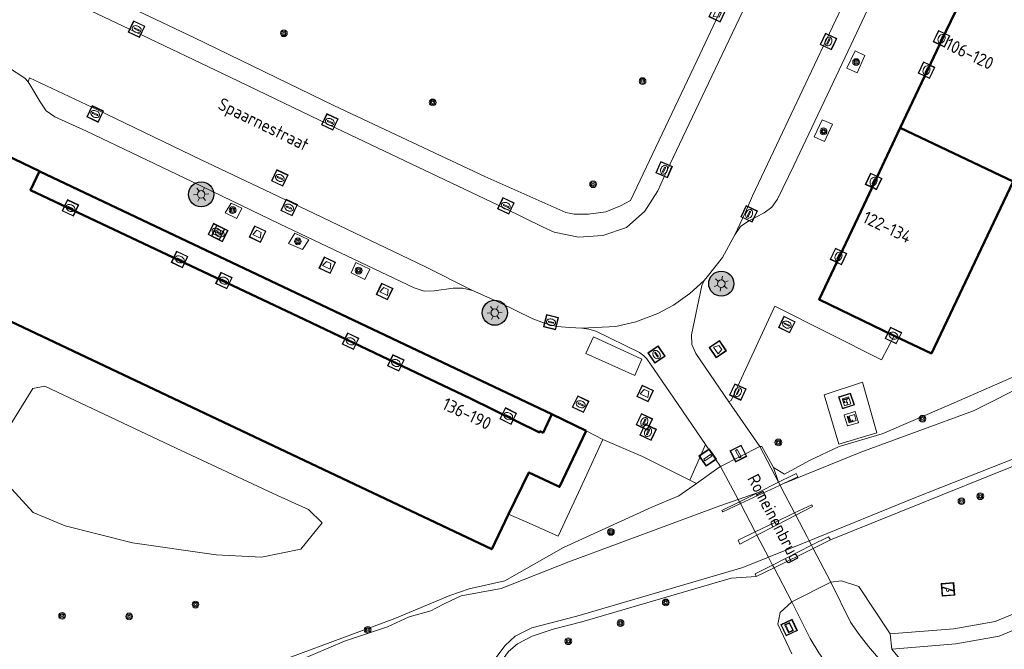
# Model space of a CAD drawing. Header units: metres. Extents: x 94279 to 96109, y 461866 to 463040.
# Tile 156 of 175: x 95333 to 95411, y 462849 to 462899. Entities that reach past the tile are written whole.
import ezdxf
from ezdxf.enums import TextEntityAlignment as Align

# ---------------------------------------------------------------- set-up
doc = ezdxf.new("R2010")
doc.units = ezdxf.units.M
doc.layers.get('0').update_dxf_attribs({"linetype": 'CONTINUOUS'})
for name, color, linetype, lineweight in [('B-WE-OV-LICHTMAST', 252, 'CONTINUOUS', 25), ('B_BEBOUWINGSGRENS_0', 132, 'CONTINUOUS', 50), ('B_OVERBOUWLIJN_LIJN_1', 132, 'CONTINUOUS', 50), ('B_TUSSENMUUR_0', 132, 'CONTINUOUS', 50), ('G_GRENS_ALGEMEEN_0', 251, 'CONTINUOUS', 13), ('K_KUNSTWERKGRENS_0', 251, 'CONTINUOUS', 13), ('K_KUNSTWERKGRENS_1', 251, 'CONTINUOUS', 13), ('K_STEIGER_1', 251, 'CONTINUOUS', 13), ('Q_AFSLUITPAAL_0', 251, 'CONTINUOUS', 13), ('Q_AFVALBAK_0', 251, 'CONTINUOUS', 13), ('Q_BLOEMBAK_0', 251, 'CONTINUOUS', 13), ('Q_BOOM_0', 251, 'CONTINUOUS', 13), ('Q_BRANDKRAAN_0', 251, 'CONTINUOUS', 13), ('Q_ELEKTRAKAST_0', 251, 'CONTINUOUS', 13), ('Q_GASKAST_0', 251, 'CONTINUOUS', 13), ('Q_GASPUT_0', 251, 'CONTINUOUS', 13), ('Q_INFORMATIEBORD_0', 251, 'CONTINUOUS', 13), ('Q_INSPECTIE_OF_RIOOLPUT_0', 251, 'CONTINUOUS', 13), ('Q_KOLK_0', 251, 'CONTINUOUS', 13), ('Q_LICHTMAST_0', 251, 'CONTINUOUS', 13), ('Q_SPEELVOORZIENING_0', 251, 'CONTINUOUS', 13), ('Q_VERKEERSBORDPAAL_0', 251, 'CONTINUOUS', 13), ('Q_WATERLEIDINGPUT_0', 251, 'CONTINUOUS', 13), ('T_CULTUURGRENS_0', 251, 'CONTINUOUS', 13), ('T_WALBESCHERMING_0', 251, 'CONTINUOUS', 13), ('V_WEGGRENS_0', 251, 'CONTINUOUS', 13), ('W_WATERGRENS_0', 251, 'CONTINUOUS', 13), ('Z_GBKN_HUISNUMMER_0', 251, 'CONTINUOUS', 13), ('Z_KUNSTWERKNAAM_1', 251, 'CONTINUOUS', 13), ('Z_STRAATNAAM_0', 251, 'CONTINUOUS', 13)]:
    doc.layers.add(name, color=color, linetype=linetype, lineweight=lineweight)
doc.styles.get("Standard").update_dxf_attribs({"font": 'isocp.shx'})

# ---------------------------------------------------------------- blocks, each defined once
blk = doc.blocks.new('Q_LICHTMAST')
for points in [[(-0.26, 0.15), (-0.52, 0.3)], [(0, 0.3), (0, 0.6)], [(0.26, 0.15), (0.52, 0.3)], [(-0.26, -0.15), (-0.52, -0.3)], [(0, -0.3), (0, -0.6)], [(0.26, -0.15), (0.52, -0.3)]]:
    blk.add_lwpolyline(points)
blk.add_circle((0, 0), 0.3)
blk = doc.blocks.new('Q_VERKEERSBORDPAAL')
for points in [[(-0.5, 0.5), (0.5, 0.5), (0.5, -0.5), (-0.5, -0.5)], [(-0.08, 0.333), (0.071, 0.333), (0.071, -0.329), (-0.08, -0.329)]]:
    blk.add_lwpolyline(points, close=True)
blk.add_lwpolyline([(-0.442, 0.464), (0.438, 0.464, -0.414214), (0.459, 0.442), (0.459, -0.437, -0.414214), (0.438, -0.459), (-0.442, -0.459, -0.414214), (-0.463, -0.437), (-0.463, 0.442), (-0.463, 0.444), (-0.463, 0.446), (-0.463, 0.448), (-0.462, 0.45), (-0.461, 0.451), (-0.46, 0.453), (-0.459, 0.455), (-0.458, 0.456), (-0.457, 0.457), (-0.456, 0.459), (-0.454, 0.46), (-0.453, 0.461), (-0.451, 0.462), (-0.449, 0.462), (-0.447, 0.463), (-0.446, 0.463), (-0.444, 0.464), (-0.442, 0.464)], format="xyb")
blk = doc.blocks.new('Q_AFSLUITPAAL')
for points in [[(-0.5, 0.5), (0.5, 0.5), (0.5, -0.5), (-0.5, -0.5)], [(-0.08, 0.333), (0.071, 0.333), (0.071, -0.329), (-0.08, -0.329)]]:
    blk.add_lwpolyline(points, close=True)
blk.add_lwpolyline([(-0.442, 0.464), (0.438, 0.464, -0.414214), (0.459, 0.442), (0.459, -0.437, -0.414214), (0.438, -0.459), (-0.442, -0.459, -0.414214), (-0.463, -0.437), (-0.463, 0.442), (-0.463, 0.444), (-0.463, 0.446), (-0.463, 0.448), (-0.462, 0.45), (-0.461, 0.451), (-0.46, 0.453), (-0.459, 0.455), (-0.458, 0.456), (-0.457, 0.457), (-0.456, 0.459), (-0.454, 0.46), (-0.453, 0.461), (-0.451, 0.462), (-0.449, 0.462), (-0.447, 0.463), (-0.446, 0.463), (-0.444, 0.464), (-0.442, 0.464)], format="xyb")
blk = doc.blocks.new('Q_KOLK')
blk.add_lwpolyline([(-0.5, 0.5), (0.5, 0.5), (0.5, -0.5), (-0.5, -0.5)], close=True)
for points in [[(-0.442, 0.464), (0.438, 0.464, -0.414214), (0.459, 0.442), (0.459, -0.437, -0.414214), (0.438, -0.459), (-0.442, -0.459, -0.414214), (-0.463, -0.437), (-0.463, 0.442, -0.414214), (-0.442, 0.464)], [(-0.345, 0.105, 0.380426), (-0.276, -0.18)], [(-0.008, 0.266, 0.240218), (-0.345, 0.105)], [(-0.194, 0.045, 0.853344), (-0.194, -0.032)], [(0.331, 0.111, 0.240191), (-0.008, 0.266)], [(0.185, -0.032, 0.849746), (0.185, 0.045)], [(0.267, -0.176, 0.380426), (0.331, 0.111)], [(-0.276, -0.18, 0.148452), (0.012, -0.257)], [(0.012, -0.257, 0.131742), (0.267, -0.176)]]:
    blk.add_lwpolyline(points, format="xyb")
for points in [[(-0.194, 0.045), (0.185, 0.045)], [(0.185, -0.032), (-0.194, -0.032)]]:
    blk.add_lwpolyline(points)
blk = doc.blocks.new('Q_GASPUT')
blk.add_lwpolyline([(-0.5, 0.5), (0.5, 0.5), (0.5, -0.5), (-0.5, -0.5)], close=True)
for points in [[(-0.442, 0.464), (0.438, 0.464, -0.414214), (0.459, 0.442), (0.459, -0.437, -0.414214), (0.438, -0.459), (-0.442, -0.459, -0.414214), (-0.463, -0.437), (-0.463, 0.442), (-0.463, 0.444), (-0.463, 0.446), (-0.463, 0.448), (-0.462, 0.45), (-0.461, 0.451), (-0.46, 0.453), (-0.459, 0.455), (-0.458, 0.456), (-0.457, 0.457), (-0.456, 0.459), (-0.454, 0.46), (-0.453, 0.461), (-0.451, 0.462), (-0.449, 0.462), (-0.447, 0.463), (-0.446, 0.463), (-0.444, 0.464), (-0.442, 0.464)], [(-0.345, 0.105, 0.380426), (-0.276, -0.18)], [(-0.008, 0.266, 0.240218), (-0.345, 0.105)], [(-0.194, 0.045, 0.853344), (-0.194, -0.032)], [(0.331, 0.111, 0.240191), (-0.008, 0.266)], [(0.185, -0.032, 0.849746), (0.185, 0.045)], [(0.267, -0.176, 0.380426), (0.331, 0.111)], [(-0.276, -0.18, 0.148452), (0.012, -0.257)], [(0.012, -0.257, 0.131742), (0.267, -0.176)]]:
    blk.add_lwpolyline(points, format="xyb")
for points in [[(-0.194, 0.045), (0.185, 0.045)], [(0.185, -0.032), (-0.194, -0.032)]]:
    blk.add_lwpolyline(points)
blk = doc.blocks.new('Q_WATERLEIDINGPUT')
blk.add_lwpolyline([(-0.5, 0.5), (0.5, 0.5), (0.5, -0.5), (-0.5, -0.5)], close=True)
for points in [[(-0.442, 0.464), (0.438, 0.464, -0.414214), (0.459, 0.442), (0.459, -0.437, -0.414214), (0.438, -0.459), (-0.442, -0.459, -0.414214), (-0.463, -0.437), (-0.463, 0.442), (-0.463, 0.444), (-0.463, 0.446), (-0.463, 0.448), (-0.462, 0.45), (-0.461, 0.451), (-0.46, 0.453), (-0.459, 0.455), (-0.458, 0.456), (-0.457, 0.457), (-0.456, 0.459), (-0.454, 0.46), (-0.453, 0.461), (-0.451, 0.462), (-0.449, 0.462), (-0.447, 0.463), (-0.446, 0.463), (-0.444, 0.464), (-0.442, 0.464)], [(-0.345, 0.105, 0.380426), (-0.276, -0.18)], [(-0.008, 0.266, 0.240218), (-0.345, 0.105)], [(-0.194, 0.045, 0.853344), (-0.194, -0.032)], [(0.331, 0.111, 0.240191), (-0.008, 0.266)], [(0.185, -0.032, 0.849746), (0.185, 0.045)], [(0.267, -0.176, 0.380426), (0.331, 0.111)], [(-0.276, -0.18, 0.148452), (0.012, -0.257)], [(0.012, -0.257, 0.131742), (0.267, -0.176)]]:
    blk.add_lwpolyline(points, format="xyb")
for points in [[(-0.194, 0.045), (0.185, 0.045)], [(0.185, -0.032), (-0.194, -0.032)]]:
    blk.add_lwpolyline(points)
blk = doc.blocks.new('Q_INSPECTIE_OF_RIOOLPUT')
blk.add_lwpolyline([(-0.5, 0.5), (0.5, 0.5), (0.5, -0.5), (-0.5, -0.5)], close=True)
for points in [[(-0.442, 0.464), (0.438, 0.464, -0.414214), (0.459, 0.442), (0.459, -0.437, -0.414214), (0.438, -0.459), (-0.442, -0.459, -0.414214), (-0.463, -0.437), (-0.463, 0.442), (-0.463, 0.444), (-0.463, 0.446), (-0.463, 0.448), (-0.462, 0.45), (-0.461, 0.451), (-0.46, 0.453), (-0.459, 0.455), (-0.458, 0.456), (-0.457, 0.457), (-0.456, 0.459), (-0.454, 0.46), (-0.453, 0.461), (-0.451, 0.462), (-0.449, 0.462), (-0.447, 0.463), (-0.446, 0.463), (-0.444, 0.464), (-0.442, 0.464)], [(-0.345, 0.105, 0.380426), (-0.276, -0.18)], [(-0.008, 0.266, 0.240218), (-0.345, 0.105)], [(-0.194, 0.045, 0.853344), (-0.194, -0.032)], [(0.331, 0.111, 0.240191), (-0.008, 0.266)], [(0.185, -0.032, 0.849746), (0.185, 0.045)], [(0.267, -0.176, 0.380426), (0.331, 0.111)], [(-0.276, -0.18, 0.148452), (0.012, -0.257)], [(0.012, -0.257, 0.131742), (0.267, -0.176)]]:
    blk.add_lwpolyline(points, format="xyb")
for points in [[(-0.194, 0.045), (0.185, 0.045)], [(0.185, -0.032), (-0.194, -0.032)]]:
    blk.add_lwpolyline(points)
blk = doc.blocks.new('Q_BRANDKRAAN')
blk.add_lwpolyline([(-0.5, 0.5), (0.5, 0.5), (0.5, -0.5), (-0.5, -0.5)], close=True)
for points in [[(-0.442, 0.464), (0.438, 0.464, -0.414214), (0.459, 0.442), (0.459, -0.437, -0.414214), (0.438, -0.459), (-0.442, -0.459, -0.414214), (-0.463, -0.437), (-0.463, 0.442), (-0.463, 0.444), (-0.463, 0.446), (-0.463, 0.448), (-0.462, 0.45), (-0.461, 0.451), (-0.46, 0.453), (-0.459, 0.455), (-0.458, 0.456), (-0.457, 0.457), (-0.456, 0.459), (-0.454, 0.46), (-0.453, 0.461), (-0.451, 0.462), (-0.449, 0.462), (-0.447, 0.463), (-0.446, 0.463), (-0.444, 0.464), (-0.442, 0.464)], [(-0.345, 0.105, 0.380426), (-0.276, -0.18)], [(-0.008, 0.266, 0.240218), (-0.345, 0.105)], [(-0.194, 0.045, 0.853344), (-0.194, -0.032)], [(0.331, 0.111, 0.240191), (-0.008, 0.266)], [(0.185, -0.032, 0.849746), (0.185, 0.045)], [(0.267, -0.176, 0.380426), (0.331, 0.111)], [(-0.276, -0.18, 0.148452), (0.012, -0.257)], [(0.012, -0.257, 0.131742), (0.267, -0.176)]]:
    blk.add_lwpolyline(points, format="xyb")
for points in [[(-0.194, 0.045), (0.185, 0.045)], [(0.185, -0.032), (-0.194, -0.032)]]:
    blk.add_lwpolyline(points)
blk = doc.blocks.new('Q_SPEELVOORZIENING')
blk.add_lwpolyline([(-0.5, 0.5), (0.5, 0.5), (0.5, -0.5), (-0.5, -0.5)], close=True)
for points in [[(-0.442, 0.464), (0.438, 0.464, -0.414214), (0.459, 0.442), (0.459, -0.437, -0.414214), (0.438, -0.459), (-0.442, -0.459, -0.414214), (-0.463, -0.437), (-0.463, 0.442), (-0.463, 0.444), (-0.463, 0.446), (-0.463, 0.448), (-0.462, 0.45), (-0.461, 0.451), (-0.46, 0.453), (-0.459, 0.455), (-0.458, 0.456), (-0.457, 0.457), (-0.456, 0.459), (-0.454, 0.46), (-0.453, 0.461), (-0.451, 0.462), (-0.449, 0.462), (-0.447, 0.463), (-0.446, 0.463), (-0.444, 0.464), (-0.442, 0.464)], [(-0.363, 0.198, 1.168313), (-0.386, 0.141)], [(-0.087, 0.021, 0.778987), (-0.04, -0.167)], [(-0.04, -0.167, 0.508825), (0.056, -0.036)], [(0.355, -0.156, 1.031322), (0.378, -0.1)]]:
    blk.add_lwpolyline(points, format="xyb")
for points in [[(-0.386, 0.141), (-0.087, 0.021)], [(-0.363, 0.198), (0.378, -0.1)], [(0.056, -0.036), (0.355, -0.156)]]:
    blk.add_lwpolyline(points)
blk = doc.blocks.new('Q_BOOM')
for radius in [0.27, 0.18, 0.09]:
    blk.add_circle((0, 0), radius)
blk = doc.blocks.new('Q_ELEKTRAKAST')
for points in [[(-0.5, 0.5), (0.5, 0.5), (0.5, -0.5), (-0.5, -0.5)], [(-0.262, 0.264), (0.25, 0.264), (0.25, 0.187), (-0.262, 0.187)], [(-0.262, 0.107), (0.25, 0.107), (0.25, -0.332), (-0.262, -0.332)]]:
    blk.add_lwpolyline(points, close=True)
blk.add_lwpolyline([(-0.442, 0.464), (0.438, 0.464, -0.414214), (0.459, 0.442), (0.459, -0.437, -0.414214), (0.438, -0.459), (-0.442, -0.459, -0.414214), (-0.463, -0.437), (-0.463, 0.442), (-0.463, 0.444), (-0.463, 0.446), (-0.463, 0.448), (-0.462, 0.45), (-0.461, 0.451), (-0.46, 0.453), (-0.459, 0.455), (-0.458, 0.456), (-0.457, 0.457), (-0.456, 0.459), (-0.454, 0.46), (-0.453, 0.461), (-0.451, 0.462), (-0.449, 0.462), (-0.447, 0.463), (-0.446, 0.463), (-0.444, 0.464), (-0.442, 0.464)], format="xyb")
blk.add_lwpolyline([(-0.177, 0.001, -1), (-0.177, -0.069, -1)], format="xyb", close=True)
blk.add_lwpolyline([(0.044, 0.088), (-0.056, -0.112), (0.044, -0.112), (-0.056, -0.312)])
blk = doc.blocks.new('Q_GASKAST')
blk.add_lwpolyline([(-0.44, 0.461), (0.44, 0.461, -0.414214), (0.461, 0.44), (0.461, -0.44, -0.414214), (0.44, -0.461), (-0.44, -0.461, -0.414214), (-0.461, -0.44), (-0.461, 0.44), (-0.461, 0.441), (-0.461, 0.443), (-0.461, 0.445), (-0.46, 0.447), (-0.459, 0.449), (-0.458, 0.45), (-0.457, 0.452), (-0.456, 0.453), (-0.455, 0.455), (-0.454, 0.456), (-0.452, 0.457), (-0.451, 0.458), (-0.449, 0.459), (-0.447, 0.46), (-0.445, 0.46), (-0.444, 0.461), (-0.442, 0.461), (-0.44, 0.461)], format="xyb")
blk.add_lwpolyline([(-0.44, 0.461), (0.44, 0.461, -0.414214), (0.461, 0.44), (0.461, -0.44, -0.414214), (0.44, -0.461), (-0.44, -0.461, -0.414214), (-0.461, -0.44), (-0.461, 0.44), (-0.461, 0.441), (-0.461, 0.443), (-0.461, 0.445), (-0.46, 0.447), (-0.459, 0.449), (-0.458, 0.45), (-0.457, 0.452), (-0.456, 0.453), (-0.455, 0.455), (-0.454, 0.456), (-0.452, 0.457), (-0.451, 0.458), (-0.449, 0.459), (-0.447, 0.46), (-0.445, 0.46), (-0.444, 0.461), (-0.442, 0.461), (-0.44, 0.461)], format="xyb")
for points in [[(-0.26, 0.261), (0.252, 0.261), (0.252, 0.185), (-0.26, 0.185)], [(-0.26, 0.261), (-0.26, 0.185), (0.252, 0.185), (0.252, 0.261)], [(-0.26, 0.104), (0.252, 0.104), (0.252, -0.335), (-0.26, -0.335)], [(-0.26, 0.104), (-0.26, -0.335), (0.252, -0.335), (0.252, 0.104)]]:
    blk.add_lwpolyline(points, close=True)
blk.add_circle((-0.175, -0.037), 0.0354)
blk.add_circle((-0.175, -0.037), 0.0354)
blk = doc.blocks.new('Q_INFORMATIEBORD')
for points in [[(-0.5, 0.5), (0.5, 0.5), (0.5, -0.5), (-0.5, -0.5)], [(-0.369, 0.22), (0.358, 0.22), (0.358, -0.214), (-0.369, -0.214)]]:
    blk.add_lwpolyline(points, close=True)
for points in [[(-0.442, 0.464), (0.438, 0.464, -0.414214), (0.459, 0.442), (0.459, -0.437, -0.414214), (0.438, -0.459), (-0.442, -0.459, -0.414214), (-0.463, -0.437), (-0.463, 0.442), (-0.463, 0.444), (-0.463, 0.446), (-0.463, 0.448), (-0.462, 0.45), (-0.461, 0.451), (-0.46, 0.453), (-0.459, 0.455), (-0.458, 0.456), (-0.457, 0.457), (-0.456, 0.459), (-0.454, 0.46), (-0.453, 0.461), (-0.451, 0.462), (-0.449, 0.462), (-0.447, 0.463), (-0.446, 0.463), (-0.444, 0.464), (-0.442, 0.464)], [(-0.287, 0.16), (0.281, 0.16, -0.414214), (0.303, 0.139), (0.303, -0.134, -0.414214), (0.281, -0.156), (-0.287, -0.156, -0.414214), (-0.308, -0.134), (-0.308, 0.139), (-0.308, 0.14), (-0.308, 0.142), (-0.307, 0.144), (-0.307, 0.146), (-0.306, 0.148), (-0.305, 0.149), (-0.304, 0.151), (-0.303, 0.152), (-0.302, 0.154), (-0.3, 0.155), (-0.299, 0.156), (-0.297, 0.157), (-0.296, 0.158), (-0.294, 0.159), (-0.292, 0.159), (-0.29, 0.16), (-0.288, 0.16), (-0.287, 0.16)]]:
    blk.add_lwpolyline(points, format="xyb")
blk = doc.blocks.new('Q_BLOEMBAK')
for points in [[(-0.5, 0.5), (0.5, 0.5), (0.5, -0.5), (-0.5, -0.5)], [(-0.336, 0.197), (0.331, 0.197), (0.19, -0.251), (-0.196, -0.251)]]:
    blk.add_lwpolyline(points, close=True)
blk.add_lwpolyline([(-0.442, 0.464), (0.438, 0.464, -0.414214), (0.459, 0.442), (0.459, -0.437, -0.414214), (0.438, -0.459), (-0.442, -0.459, -0.414214), (-0.463, -0.437), (-0.463, 0.442), (-0.463, 0.444), (-0.463, 0.446), (-0.463, 0.448), (-0.462, 0.45), (-0.461, 0.451), (-0.46, 0.453), (-0.459, 0.455), (-0.458, 0.456), (-0.457, 0.457), (-0.456, 0.459), (-0.454, 0.46), (-0.453, 0.461), (-0.451, 0.462), (-0.449, 0.462), (-0.447, 0.463), (-0.446, 0.463), (-0.444, 0.464), (-0.442, 0.464)], format="xyb")
blk = doc.blocks.new('Q_AFVALBAK')
for points in [[(-0.5, 0.5), (0.5, 0.5), (0.5, -0.5), (-0.5, -0.5)], [(-0.336, 0.197), (0.331, 0.197), (0.19, -0.251), (-0.196, -0.251)]]:
    blk.add_lwpolyline(points, close=True)
blk.add_lwpolyline([(-0.442, 0.464), (0.438, 0.464, -0.414214), (0.459, 0.442), (0.459, -0.437, -0.414214), (0.438, -0.459), (-0.442, -0.459, -0.414214), (-0.463, -0.437), (-0.463, 0.442), (-0.463, 0.444), (-0.463, 0.446), (-0.463, 0.448), (-0.462, 0.45), (-0.461, 0.451), (-0.46, 0.453), (-0.459, 0.455), (-0.458, 0.456), (-0.457, 0.457), (-0.456, 0.459), (-0.454, 0.46), (-0.453, 0.461), (-0.451, 0.462), (-0.449, 0.462), (-0.447, 0.463), (-0.446, 0.463), (-0.444, 0.464), (-0.442, 0.464)], format="xyb")
blk = doc.blocks.new('LM')
at = {"linetype": 'ByBlock'}
h = blk.add_hatch(color=256, dxfattribs=at)
h.dxf.hatch_style = 1
edge = h.paths.add_edge_path()
edge.add_arc((0, 0), 1, 0, 360)
blk.add_circle((0, 0), 1, dxfattribs=at)

msp = doc.modelspace()

# ---------------------------------------------------------------- linework, layer by layer
at = {"layer": 'B_BEBOUWINGSGRENS_0'}
msp.add_line((95377.956, 462866.249), (95375.229, 462867.572), dxfattribs=at)
for points in [[(95409.575, 462904.268), (95406.619, 462898.095), (95402.962, 462890.36)], [(95402.962, 462890.36), (95400.055, 462884.21), (95396.498, 462876.706), (95402.465, 462873.805)], [(95334.45, 462886.917), (95331.795, 462888.176), (95331.848, 462888.289)], [(95375.229, 462867.572), (95374.537, 462866.094), (95374.284, 462866.212), (95374.241, 462866.122), (95368.71, 462868.839), (95364.448, 462870.854), (95355.55, 462875.104), (95337.5, 462883.635), (95333.748, 462885.401), (95334.45, 462886.917)], [(95402.465, 462873.805), (95405.43, 462872.41), (95409.386, 462880.73), (95411.936, 462886.092)], [(95329.165, 462876.348), (95370.451, 462856.823), (95371.775, 462859.622)], [(95371.775, 462859.622), (95373.401, 462862.93), (95375.842, 462861.776), (95377.956, 462866.249)]]:
    msp.add_lwpolyline(points, dxfattribs=at)
at = {"layer": 'B_OVERBOUWLIJN_LIJN_1'}
msp.add_line((95375.23, 462867.58), (95334.49, 462886.89), dxfattribs=at)
at = {"layer": 'B_TUSSENMUUR_0'}
msp.add_line((95402.962, 462890.36), (95411.936, 462886.092), dxfattribs=at)
at = {"layer": 'G_GRENS_ALGEMEEN_0'}
msp.add_lwpolyline([(95379.295, 462865.557), (95377.534, 462861.722), (95375.743, 462857.868), (95373.422, 462858.894), (95371.775, 462859.622)], dxfattribs=at)
at = {"layer": 'K_KUNSTWERKGRENS_0'}
for p, q in [((95393.39, 462861.919), (95393.673, 462862.051)), ((95391.643, 462861.339), (95390.154, 462860.601)), ((95394.547, 462859.71), (95392.98, 462858.956)), ((95394.637, 462859.537), (95395.97, 462860.232)), ((95392.98, 462858.956), (95391.413, 462858.201)), ((95393.096, 462858.734), (95394.637, 462859.537)), ((95391.555, 462857.931), (95393.096, 462858.734)), ((95396.025, 462856.886), (95397.393, 462857.562)), ((95395.896, 462857.132), (95392.8, 462855.559)), ((95392.91, 462855.348), (95396.025, 462856.886)), ((95391.5, 462854.652), (95392.91, 462855.348))]:
    msp.add_line(p, q, dxfattribs=at)
for points in [[(95393.673, 462862.051), (95394.811, 462862.581), (95394.675, 462862.843), (95394.356, 462862.685), (95393.271, 462862.147)], [(95393.271, 462862.147), (95393.215, 462862.119), (95391.643, 462861.339)], [(95390.234, 462860.448), (95393.335, 462861.893), (95393.39, 462861.919)], [(95390.154, 462860.601), (95389.992, 462860.52), (95388.752, 462859.9), (95388.836, 462859.797), (95390.188, 462860.427), (95390.234, 462860.448)], [(95395.97, 462860.232), (95395.91, 462860.367), (95394.547, 462859.71)], [(95391.413, 462858.201), (95390.057, 462857.547), (95390.195, 462857.222), (95391.555, 462857.931)], [(95397.393, 462857.562), (95397.244, 462857.817), (95395.896, 462857.132)], [(95392.8, 462855.559), (95391.418, 462854.857), (95391.5, 462854.652)]]:
    msp.add_lwpolyline(points, dxfattribs=at)
at = {"layer": 'K_KUNSTWERKGRENS_1'}
for p, q in [((95391.768, 462864.985), (95388.661, 462863.412)), ((95393.271, 462862.147), (95391.768, 462864.985)), ((95388.661, 462863.412), (95390.057, 462860.783)), ((95393.39, 462861.919), (95393.271, 462862.147)), ((95390.057, 462860.783), (95390.154, 462860.601)), ((95390.154, 462860.601), (95390.234, 462860.448)), ((95390.234, 462860.448), (95391.413, 462858.201)), ((95394.637, 462859.537), (95394.547, 462859.71)), ((95391.413, 462858.201), (95391.555, 462857.931)), ((95395.896, 462857.132), (95395.705, 462857.497)), ((95396.025, 462856.886), (95395.896, 462857.132)), ((95397.431, 462854.2), (95396.025, 462856.886)), ((95392.471, 462856.186), (95392.8, 462855.559)), ((95392.8, 462855.559), (95392.91, 462855.348)), ((95392.91, 462855.348), (95394.33, 462852.644)), ((95394.33, 462852.644), (95397.431, 462854.2))]:
    msp.add_line(p, q, dxfattribs=at)
for points in [[(95394.547, 462859.71), (95393.518, 462861.675), (95393.39, 462861.919)], [(95395.705, 462857.497), (95395.544, 462857.804), (95394.637, 462859.537)], [(95391.555, 462857.931), (95392.255, 462856.597), (95392.471, 462856.186)]]:
    msp.add_lwpolyline(points, dxfattribs=at)
at = {"layer": 'K_STEIGER_1'}
msp.add_line((95402.162, 462850.084), (95402.285, 462848.872), dxfattribs=at)
for points in [[(95414.225, 462852.599), (95410.519, 462851.072), (95407.211, 462850.483), (95402.162, 462850.084)], [(95402.285, 462848.872), (95407.388, 462849.281), (95410.834, 462849.907), (95414.712, 462851.513)]]:
    msp.add_lwpolyline(points, dxfattribs=at)
at = {"layer": 'T_CULTUURGRENS_0'}
for p, q in [((95400.147, 462896.11), (95399.357, 462896.493)), ((95396.923, 462889.278), (95397.575, 462890.651)), ((95350.548, 462883.972), (95349.72, 462884.379)), ((95355.883, 462881.457), (95354.781, 462881.986)), ((95360.353, 462878.298), (95360.75, 462879.101)), ((95392.856, 462863.318), (95393.271, 462862.147)), ((95386.741, 462862.063), (95386.2, 462862.32))]:
    msp.add_line(p, q, dxfattribs=at)
for points in [[(95399.357, 462896.493), (95398.698, 462895.102), (95399.514, 462894.742), (95400.147, 462896.11)], [(95397.575, 462890.651), (95396.734, 462891.005), (95396.1, 462889.649), (95396.923, 462889.278)], [(95397.393, 462857.562), (95418.867, 462866.231), (95420.266, 462866.546), (95421.482, 462866.708), (95423.865, 462867.162), (95425.239, 462867.502), (95426.381, 462867.872), (95427.601, 462868.344), (95433.583, 462871.119), (95436.745, 462871.871), (95448.908, 462877.004), (95462.275, 462881.525), (95471.596, 462884.801)], [(95349.72, 462884.379), (95349.22, 462883.607), (95350.162, 462883.154), (95350.548, 462883.972)], [(95354.781, 462881.986), (95354.282, 462881.164), (95355.383, 462880.669), (95355.883, 462881.457)], [(95360.75, 462879.101), (95359.639, 462879.632), (95359.252, 462878.812), (95360.353, 462878.298)], [(95413.001, 462870.998), (95406.824, 462868.275), (95401.525, 462866.001), (95398.098, 462865.003), (95395.722, 462863.889), (95393.753, 462862.808), (95392.856, 462863.318)], [(95353.441, 462861.071), (95345.329, 462864.872), (95334.87, 462869.803), (95333.93, 462869.602), (95331.349, 462865.452), (95330.784, 462864.149), (95331.671, 462862.241), (95333.96, 462859.755), (95336.507, 462858.692), (95341.863, 462857.328), (95348.521, 462856.366), (95352.136, 462856.201), (95355.249, 462856.823)], [(95392.856, 462863.318), (95391.93, 462864.993), (95391.768, 462864.985)], [(95442.006, 462863.984), (95442.057, 462863.631), (95441.971, 462863.192), (95439.959, 462860.352), (95435.913, 462854.643), (95430.408, 462848.145), (95426.678, 462844.445), (95424.151, 462842.67), (95421.774, 462841.226), (95418.645, 462840.805), (95415.788, 462841.106), (95413.23, 462841.978), (95408.267, 462844.205), (95406.372, 462845.217), (95403.754, 462847.093), (95402.285, 462848.872)], [(95388.661, 462863.412), (95388.518, 462863.323), (95386.741, 462862.063)], [(95386.741, 462862.063), (95385.341, 462861.07), (95383.195, 462860.164), (95376.162, 462856.97)], [(95355.249, 462856.823), (95356.955, 462858.918), (95355.859, 462859.983), (95353.441, 462861.071)], [(95376.162, 462856.97), (95371.483, 462854.304), (95368.659, 462853.676), (95367.101, 462853.132), (95362.735, 462851.313), (95350.296, 462846.701), (95334.881, 462840.312)], [(95370.26, 462844.071), (95370.225, 462844.64), (95370.43, 462846.212), (95371.072, 462847.7), (95371.784, 462848.67), (95372.491, 462849.279), (95373.662, 462849.907), (95375.323, 462850.449), (95377.604, 462851.034), (95389.497, 462854.526), (95391.5, 462854.652)], [(95402.162, 462850.084), (95399.663, 462853.861), (95398.279, 462854.312), (95397.431, 462854.2)], [(95394.327, 462848.495), (95393.218, 462850.86), (95393.406, 462851.793), (95394.33, 462852.644)]]:
    msp.add_lwpolyline(points, dxfattribs=at)
at = {"layer": 'T_WALBESCHERMING_0'}
for p, q in [((95395.697, 462857.494), (95392.471, 462856.186)), ((95392.471, 462856.186), (95392.46, 462856.182))]:
    msp.add_line(p, q, dxfattribs=at)
at = {"layer": 'V_WEGGRENS_0'}
for p, q in [((95375.229, 462867.572), (95334.45, 462886.917)), ((95378.533, 462873.714), (95377.941, 462872.412)), ((95384.926, 462868.856), (95387.466, 462865.153)), ((95389.323, 462868.548), (95391.768, 462864.985)), ((95379.295, 462865.557), (95377.956, 462866.249)), ((95382.439, 462864.211), (95379.295, 462865.557)), ((95387.466, 462865.153), (95386.2, 462862.32)), ((95388.661, 462863.412), (95387.466, 462865.153)), ((95386.2, 462862.32), (95382.439, 462864.211))]:
    msp.add_line(p, q, dxfattribs=at)
for points in [[(95335.262, 462903.389), (95335.966, 462902.763), (95339.747, 462900.894), (95346.737, 462897.561), (95357.941, 462892.119), (95369.898, 462886.482), (95376.345, 462883.618), (95377.012, 462883.491), (95378.137, 462883.488), (95379.533, 462883.687), (95380.687, 462884.155), (95381.485, 462884.579), (95386.781, 462895.754), (95392.771, 462908.46), (95399.318, 462922.242), (95401.052, 462925.901)], [(95334.567, 462901.622), (95334.65, 462901.57), (95335.079, 462901.345), (95342.065, 462898.002), (95349.626, 462894.387), (95357.453, 462890.633), (95360.846, 462889.017), (95367.211, 462885.998), (95371.505, 462883.938), (95374.477, 462882.478), (95375.426, 462882.055), (95377.344, 462881.657), (95379.296, 462881.788), (95381.175, 462882.443), (95382.616, 462883.742), (95383.675, 462885.343), (95384.374, 462886.951), (95387.706, 462893.93), (95390.398, 462899.61), (95391.358, 462901.663), (95393.064, 462905.26), (95393.7, 462906.63), (95394.03, 462907.376)], [(95389.791, 462881.841), (95390.65, 462883.643), (95391.19, 462884.941), (95393.335, 462889.487), (95397.069, 462897.351), (95400.378, 462904.338)], [(95402.137, 462903.539), (95398.569, 462895.976), (95394.495, 462887.375), (95393.188, 462884.679), (95392.749, 462884.052), (95392.132, 462883.606), (95390.895, 462882.974), (95390.253, 462882.501), (95389.791, 462881.841)], [(95333.555, 462894.027), (95333.3, 462894.306), (95331.998, 462895.174), (95330.234, 462896.361), (95328.318, 462897.777), (95327.766, 462898.278)], [(95333.555, 462894.027), (95333.667, 462894.342), (95339.066, 462891.802), (95347.282, 462887.848), (95354.49, 462884.419), (95365.163, 462879.302), (95368.917, 462877.423)], [(95368.917, 462877.423), (95368.13, 462877.597), (95367.371, 462877.6), (95365.869, 462877.398), (95365.063, 462877.365), (95364.273, 462877.628), (95353.614, 462882.7), (95346.629, 462886.059), (95338.184, 462890.11), (95335.676, 462891.233), (95334.975, 462891.715), (95334.511, 462892.446), (95333.758, 462893.692), (95333.555, 462894.027)], [(95389.791, 462881.841), (95388.808, 462880.046), (95387.59, 462878.511), (95387.338, 462878.207)], [(95377.62, 462874.423), (95380.326, 462874.556), (95381.907, 462874.915), (95383.66, 462875.581), (95384.919, 462876.261), (95386.209, 462877.175), (95387.338, 462878.207)], [(95387.338, 462878.207), (95387.16, 462877.804), (95386.341, 462873.883), (95386.379, 462873.108), (95386.686, 462872.39), (95389.323, 462868.548)], [(95377.62, 462874.423), (95376.657, 462874.458), (95375.618, 462874.548), (95375.099, 462874.675), (95374.635, 462874.814), (95373.709, 462875.161), (95371.002, 462876.477), (95368.917, 462877.423)], [(95402.465, 462873.805), (95401.46, 462871.909), (95392.979, 462876.156), (95389.497, 462868.667), (95389.323, 462868.548)], [(95384.926, 462868.856), (95382.793, 462871.965), (95382.548, 462872.222), (95382.211, 462872.477), (95378.722, 462874.191), (95378.184, 462874.349), (95377.62, 462874.423)], [(95377.941, 462872.412), (95381.821, 462870.636), (95382.387, 462871.938), (95378.533, 462873.714)], [(95399.947, 462870.112), (95396.898, 462869.122), (95398.072, 462865.195), (95401.092, 462866.096), (95399.947, 462870.112)], [(95397.431, 462854.2), (95399.008, 462851.013), (95399.692, 462850.019), (95400.432, 462849.066), (95401.224, 462848.156), (95402.066, 462847.291), (95402.514, 462846.88)], [(95400.407, 462844.055), (95399.904, 462844.502), (95398.962, 462845.444), (95398.077, 462846.439), (95397.251, 462847.485), (95396.489, 462848.577), (95395.792, 462849.712), (95394.33, 462852.644)]]:
    msp.add_lwpolyline(points, dxfattribs=at)
at = {"layer": 'W_WATERGRENS_0'}
for p, q in [((95390.057, 462860.783), (95391.643, 462861.339)), ((95395.705, 462857.497), (95395.697, 462857.494))]:
    msp.add_line(p, q, dxfattribs=at)
for points in [[(95393.673, 462862.051), (95393.742, 462862.075), (95399.807, 462864.539), (95408.779, 462867.833), (95413.274, 462870.096), (95421.803, 462873.127), (95428.524, 462875.322), (95440.771, 462879.215), (95443.42, 462880.207), (95445.683, 462881.231), (95448.027, 462882.59), (95450.584, 462884.281), (95451.964, 462885.034), (95453.726, 462885.472), (95460.531, 462886.375), (95465.779, 462888.464), (95467.86, 462889.465), (95470.7, 462891.099), (95471.841, 462891.443), (95473.5, 462891.857), (95484.791, 462895.661), (95499.255, 462901.017), (95512.687, 462906.415), (95519.749, 462908.914)], [(95471.285, 462885.282), (95464.462, 462882.731), (95450.11, 462877.993), (95437.223, 462872.767), (95434.736, 462872.211), (95432.969, 462871.516), (95431.617, 462870.916), (95430.913, 462870.437), (95428.986, 462869.382), (95427.168, 462868.738), (95425.297, 462867.915), (95423.818, 462867.447), (95420.762, 462866.874), (95419.366, 462866.74), (95418.277, 462866.499), (95404.171, 462860.931), (95395.705, 462857.497)], [(95365.992, 462852.121), (95366.72, 462852.513), (95368.02, 462853.112), (95371.205, 462853.683), (95376.593, 462855.809), (95388.603, 462860.274), (95390.057, 462860.783)], [(95392.46, 462856.182), (95390.426, 462855.357), (95377.224, 462851.479), (95373.646, 462850.553), (95372.319, 462849.902), (95371.508, 462849.165), (95370.775, 462848.187)], [(95341.901, 462842.372), (95343.776, 462843.129), (95358.721, 462849.511), (95362.147, 462850.646), (95363.863, 462851.446), (95365.6, 462851.91), (95365.992, 462852.121)]]:
    msp.add_lwpolyline(points, dxfattribs=at)

# ---------------------------------------------------------------- block references
at = {"layer": 'B-WE-OV-LICHTMAST'}
for p in [(95347.322, 462885.07), (95388.715, 462877.958), (95370.689, 462875.647)]:
    msp.add_blockref('LM', p, dxfattribs=at)
at = {"layer": 'Q_AFSLUITPAAL_0', "rotation": 26.85200593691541}
msp.add_blockref('Q_AFSLUITPAAL', (95390.076, 462864.431), dxfattribs=at)
at = {"layer": 'Q_AFVALBAK_0', "rotation": 64.7593653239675}
msp.add_blockref('Q_AFVALBAK', (95388.39, 462899.446), dxfattribs=at)
at = {"layer": 'Q_BLOEMBAK_0'}
for p, rotation in [((95351.807, 462881.903), 154.3176750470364), ((95357.359, 462879.428), 154.5529322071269), ((95361.922, 462877.34), 154.5529322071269), ((95388.432, 462872.75), 124.4641955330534), ((95382.654, 462869.219), 155.4049162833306)]:
    msp.add_blockref('Q_BLOEMBAK', p, dxfattribs=dict(at, rotation=rotation))
at = {"layer": 'Q_BOOM_0'}
for p, rotation in [((95353.904, 462897.891), 154.0932555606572), ((95399.441, 462895.599), 65.16910875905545), ((95382.45, 462894.086), 64.64302555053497), ((95365.744, 462892.388), 154.7589666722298), ((95396.856, 462890.084), 64.59824062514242), ((95378.51, 462885.874), 8.112863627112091), ((95349.824, 462883.815), 57.07014548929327), ((95355.013, 462881.328), 155.7917320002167), ((95359.853, 462879.004), 154.9745604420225), ((95404.72, 462867.204), 23.22598915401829), ((95393.255, 462865.322), 118.9353895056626), ((95409.324, 462861.04), 21.98380634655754), ((95407.824, 462860.644), 21.98380634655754), ((95379.932, 462858.197), 24.42492432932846), ((95346.869, 462852.409), 171.7783555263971), ((95384.297, 462852.587), 16.3631933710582), ((95336.252, 462851.521), 102.5611158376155), ((95341.594, 462851.469), 171.7783555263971), ((95380.697, 462850.943), 16.3631933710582), ((95360.574, 462850.401), 20.34323676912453), ((95376.542, 462849.497), 14.38441623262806)]:
    msp.add_blockref('Q_BOOM', p, dxfattribs=dict(at, rotation=rotation))
at = {"layer": 'Q_BRANDKRAAN_0', "rotation": 154.1197263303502}
msp.add_blockref('Q_BRANDKRAAN', (95377.518, 462868.366), dxfattribs=at)
at = {"layer": 'Q_ELEKTRAKAST_0', "rotation": 17.98843851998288}
msp.add_blockref('Q_ELEKTRAKAST', (95398.678, 462868.626), dxfattribs=at)
at = {"layer": 'Q_GASKAST_0', "rotation": 106.6443478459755}
msp.add_blockref('Q_GASKAST', (95399.062, 462867.207), dxfattribs=at)
at = {"layer": 'Q_GASPUT_0'}
for p, rotation in [((95406.247, 462897.456), 64.69586945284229), ((95405.049, 462894.949), 64.69586945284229), ((95400.839, 462886.102), 64.70069815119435), ((95336.915, 462883.986), 154.7944640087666), ((95345.607, 462879.893), 154.7031029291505), ((95398.043, 462880.127), 64.63839982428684), ((95349.134, 462878.207), 154.7031029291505), ((95359.212, 462873.377), 154.4692064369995), ((95402.411, 462873.828), 154.0721860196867), ((95362.815, 462871.651), 154.4692064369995), ((95390.038, 462869.333), 65.06399423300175), ((95371.758, 462867.42), 153.8382871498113), ((95382.595, 462866.963), 64.07568525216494), ((95382.892, 462866.141), 64.07568525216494)]:
    msp.add_blockref('Q_GASPUT', p, dxfattribs=dict(at, rotation=rotation))
at = {"layer": 'Q_INFORMATIEBORD_0', "rotation": 115.1229034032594}
msp.add_blockref('Q_INFORMATIEBORD', (95394.107, 462850.584), dxfattribs=at)
at = {"layer": 'Q_INSPECTIE_OF_RIOOLPUT_0'}
for p, rotation in [((95353.578, 462886.378), 154.5585661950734), ((95393.927, 462874.706), 153.3998295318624), ((95383.562, 462872.319), 124.4529545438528)]:
    msp.add_blockref('Q_INSPECTIE_OF_RIOOLPUT', p, dxfattribs=dict(at, rotation=rotation))
at = {"layer": 'Q_KOLK_0'}
for p, rotation in [((95342.181, 462898.221), 154.4470068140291), ((95397.245, 462897.237), 64.60060488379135), ((95338.886, 462891.466), 154.8050095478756), ((95357.565, 462890.835), 154.5327221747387), ((95384.164, 462887.036), 66.50534316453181), ((95371.571, 462884.154), 154.3711413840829), ((95354.317, 462884.017), 154.3853527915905), ((95390.931, 462883.516), 64.5132094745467), ((95375.163, 462874.892), 166.2498429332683)]:
    msp.add_blockref('Q_KOLK', p, dxfattribs=dict(at, rotation=rotation))
at = {"layer": 'Q_LICHTMAST_0'}
for p, rotation in [((95347.322, 462885.07), 154.3176750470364), ((95388.715, 462877.958), 51.56851515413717), ((95370.689, 462875.647), 154.0734340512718)]:
    msp.add_blockref('Q_LICHTMAST', p, dxfattribs=dict(at, rotation=rotation))
at = {"layer": 'Q_SPEELVOORZIENING_0', "rotation": 4.518440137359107}
msp.add_blockref('Q_SPEELVOORZIENING', (95406.756, 462853.624), dxfattribs=at)
at = {"layer": 'Q_VERKEERSBORDPAAL_0', "rotation": 124.4652028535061}
msp.add_blockref('Q_VERKEERSBORDPAAL', (95387.632, 462864.118), dxfattribs=at)
at = {"layer": 'Q_WATERLEIDINGPUT_0', "rotation": 154.3174840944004}
for p in [(95348.535, 462882.103), (95348.796, 462881.964)]:
    msp.add_blockref('Q_WATERLEIDINGPUT', p, dxfattribs=at)

# ---------------------------------------------------------------- texts
at = {"layer": 'Z_GBKN_HUISNUMMER_0'}
for s, rotation, p in [('106-120', 334.6, (95408.483, 462896.261)), ('122-134', 334.6, (95401.922, 462882.467)), ('136-190', 334.7, (95368.476, 462867.612))]:
    msp.add_text(s, height=1, rotation=rotation, dxfattribs=at).set_placement(p, align=Align.MIDDLE)
at = {"layer": 'Z_KUNSTWERKNAAM_1', "linetype": 'Continuous'}
msp.add_text('Romeinenbrug', height=1, rotation=297.64114, dxfattribs=at).set_placement((95392.83, 462859.242), align=Align.MIDDLE)
at = {"layer": 'Z_STRAATNAAM_0', "linetype": 'Continuous'}
msp.add_text('Spaarnestraat', height=1, rotation=334.02429, dxfattribs=at).set_placement((95352.224, 462890.515), align=Align.MIDDLE)

doc.saveas('drawing.dxf')
